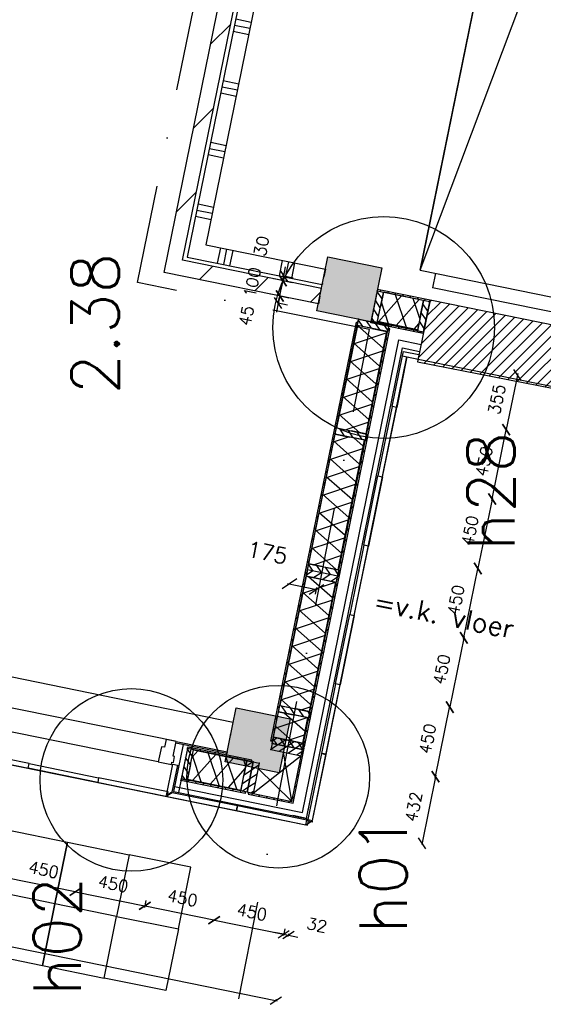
# Model space of a CAD drawing. Extents: x 7198 to 172353, y -998 to 131648.
# Tile 15 of 66: x 22300 to 25626, y 20757 to 27014. Entities that reach past the tile are written whole.
import ezdxf

# ---------------------------------------------------------------- set-up
doc = ezdxf.new("R2010")
doc.units = 0
doc.header["$LTSCALE"] = 50
doc.header["$MEASUREMENT"] = 0
doc.header["$PDSIZE"] = -1
doc.linetypes.add('DASHDOT', pattern=[25, 12.5, -6.25, 0, -6.25])
doc.layers.get('0').update_dxf_attribs({"linetype": 'CONTINUOUS'})
doc.layers.get('DEFPOINTS').update_dxf_attribs({"linetype": 'CONTINUOUS'})
for name, color, linetype in [('_BRANDCOMPART', 6, 'DASHDOT'), ('_DETAILNUMMERS', 4, 'CONTINUOUS'), ('_DETAILNUMMERSTEKST', 4, 'CONTINUOUS'), ('_INSTALLATIES', 4, 'CONTINUOUS'), ('A--A21--_F-23-', 9, 'CONTINUOUS'), ('A--A22--_F123-', 9, 'CONTINUOUS'), ('A--A25--_F-2--', 9, 'CONTINUOUS'), ('A--A28--_F12--', 7, 'CONTINUOUS'), ('A--A42--_F-23-', 9, 'CONTINUOUS'), ('A--L$7A1-_STRAMIEN', 1, 'CONTINUOUS'), ('A--L02-A3-_LOGO', 3, 'CONTINUOUS'), ('A--L21--', 3, 'CONTINUOUS'), ('A--L21--_F-2--', 7, 'CONTINUOUS'), ('A--L21A2_BUITENWAND', 2, 'CONTINUOUS'), ('A--L21D2_BUITENWAND', 2, 'CONTINUOUS'), ('A--L22--_F-2--', 7, 'CONTINUOUS'), ('A--L22--_F-23-', 7, 'CONTINUOUS'), ('A--L22A1_BINNENWAND', 1, 'CONTINUOUS'), ('A--L22A2_BINNENWAND', 2, 'CONTINUOUS'), ('A--L25--', 7, 'CONTINUOUS'), ('A--L25--_F-23-', 7, 'CONTINUOUS'), ('A--L28--', 7, 'CONTINUOUS'), ('A--L28--_F12--', 7, 'CONTINUOUS'), ('A--L28A4_CONSTRUCTIE', 4, 'CONTINUOUS'), ('A--L31A1_BUITENKOZIJN', 1, 'CONTINUOUS'), ('A--L42--', 7, 'CONTINUOUS'), ('A--L42--_F-23-', 7, 'CONTINUOUS'), ('A--M$1A-_F123-', 1, 'CONTINUOUS'), ('A--T$1A-_F123-_RNR', 4, 'CONTINUOUS'), ('A--T01A-25_TEKST', 2, 'CONTINUOUS'), ('X--LR---_CP', 7, 'CONTINUOUS')]:
    doc.layers.add(name, color=color, linetype=linetype)
doc.layers.add('bruto vloeroppervlak', color=3, linetype='CONTINUOUS', plot=False)
doc.styles.add('ALFA-0_25', font='ROMANS')
doc.styles.add('HIEMSTRA', font='romans.shx')
doc.dimstyles.get("Standard").update_dxf_attribs({"dimscale": 40, "dimtxt": 2.5, "dimasz": 2, "dimexe": 0.3, "dimexo": 0.3, "dimgap": 2, "dimtad": 1, "dimdec": 0, "dimzin": 0, "dimdsep": 46, "dimtxsty": 'HIEMSTRA', "dimblk1": 'OBLIQUE', "dimblk2": 'OBLIQUE', "dimsah": 1, "dimcen": -0.09, "dimdle": 0.3, "dimse1": 1, "dimclrd": 2, "dimclre": 2, "dimclrt": 3, "dimadec": 0, "dimazin": 0, "dimtfac": 1, "dimtdec": 4, "dimtofl": 0, "dimtmove": 2, "dimatfit": 3, "dimldrblk": 'OBLIQUE', "dimfxl": 1, "dimtvp": 625, "dimtolj": 1, "dimtzin": 0, "dimarcsym": 0})
doc.dimstyles.new('STANDARD$0', dxfattribs={"dimscale": 50, "dimtxt": 2.5, "dimasz": 2, "dimexe": 2, "dimexo": 0, "dimgap": 2, "dimtad": 1, "dimdec": 0, "dimzin": 0, "dimdsep": 46, "dimtxsty": 'ALFA-0_25', "dimblk1": 'OBLIQUE', "dimblk2": 'OBLIQUE', "dimsah": 1, "dimcen": -3, "dimdle": 2, "dimclrd": 1, "dimclre": 1, "dimclrt": 2, "dimadec": 0, "dimazin": 0, "dimtfac": 0.666667, "dimtofl": 0, "dimtmove": 2, "dimatfit": 3, "dimldrblk": 'OBLIQUE', "dimfxl": 1, "dimtvp": 0.833333, "dimtolj": 1, "dimtzin": 0, "dimarcsym": 0})

# ---------------------------------------------------------------- blocks, each defined once
blk = doc.blocks.new('*U824')
at = {"layer": 'A--A22--_F123-', "linetype": 'Continuous'}
h = blk.add_hatch(dxfattribs=at)
h.set_pattern_fill('ALFALINE', color=256, scale=300, style=0)
h.set_pattern_definition([(45, (-23276.04, -25446.4), (-212.132, 212.132), [])])
h.paths.add_polyline_path([(0, 0), (-59, -39), (803.9, 4197), (852.9, 4187), (901.9, 4177), (59, 39)])
at = {"layer": 'A--L22--_F-2--', "color": 3, "linetype": 'Continuous'}
for points in [[(-59, -39), (-59, -39), (803.9, 4197), (852.9, 4187)], [(59, 39), (59, 39), (901.9, 4177), (852.9, 4187)]]:
    blk.add_lwpolyline(points, dxfattribs=at)
blk = doc.blocks.new('*U806')
at = {"layer": 'A--A22--_F123-', "linetype": 'Continuous'}
h = blk.add_hatch(dxfattribs=at)
h.set_pattern_fill('ALFALINE', color=256, scale=300, style=0)
h.set_pattern_definition([(45, (-24207.2, -25256.72), (-212.132, 212.132), [])])
h.paths.add_polyline_path([(0, 0), (-10, -49), (-990.1, 150.7), (-931.2, 189.7), (-872.2, 228.7), (10, 49)])
at = {"layer": 'A--L22--_F-2--', "color": 3, "linetype": 'Continuous'}
for points in [[(0, 0), (10, 49), (-872.2, 228.7), (-872.2, 228.7)], [(0, 0), (-10, -49), (-990.1, 150.7), (-990.1, 150.7)]]:
    blk.add_lwpolyline(points, dxfattribs=at)
blk = doc.blocks.new('*U801')
at = {"layer": 'A--A22--_F123-', "linetype": 'Continuous'}
h = blk.add_hatch(dxfattribs=at)
h.set_pattern_fill('ALFAPLST', color=256, scale=400, angle=168.48648, style=0)
h.set_pattern_definition([(168.486, (0, 0), (-79.84, -391.95), []), (168.486, (-8, -39.2), (-79.84, -391.95), []), (168.486, (-15.97, -78.4), (-79.84, -391.95), [])])
h.paths.add_polyline_path([(0, 0), (49, -10), (-768.8, -4024.6), (-827.8, -4063.7), (-886.7, -4102.7), (-49, 10)])
at = {"layer": 'A--L22--_F-23-', "color": 3, "linetype": 'Continuous'}
for points in [[(0, 0), (-49, 10), (-886.7, -4102.7), (-886.7, -4102.7)], [(0, 0), (49, -10), (-768.8, -4024.6), (-768.8, -4024.6)]]:
    blk.add_lwpolyline(points, dxfattribs=at)
blk = doc.blocks.new('*U800')
at = {"layer": 'A--A22--_F123-', "linetype": 'Continuous'}
h = blk.add_hatch(dxfattribs=at)
h.set_pattern_fill('ALFAPLST', color=256, scale=400, angle=258.48614, style=0)
h.set_pattern_definition([(258.486, (0, 0), (391.95, -79.84), []), (258.486, (39.2, -8), (391.95, -79.84), []), (258.486, (78.4, -15.97), (391.95, -79.84), [])])
h.paths.add_polyline_path([(0, 0), (-59, -39), (798.7, -213.7), (808.7, -164.7), (818.6, -115.7), (59, 39)])
at = {"layer": 'A--L22--_F-23-', "color": 3, "linetype": 'Continuous'}
for points in [[(59, 39), (59, 39), (818.6, -115.7), (808.7, -164.7)], [(-59, -39), (-59, -39), (798.7, -213.7), (808.7, -164.7)]]:
    blk.add_lwpolyline(points, dxfattribs=at)
blk = doc.blocks.new('Q020437-')
at = {"layer": 'A--A28--_F12--', "color": 8}
for points in [[(-175, -175), (-175, 175), (175, 175)], [(-175, -175), (175, 175), (175, -175)]]:
    blk.add_solid(points, dxfattribs=at)
at = {"layer": 'A--L28--_F12--', "color": 3, "linetype": 'Continuous'}
blk.add_lwpolyline([(-175, -175), (-175, 175), (175, 175), (175, -175)], close=True, dxfattribs=at)
at = {"layer": 'X--LR---_CP'}
for p in [(-175, 0), (-175, 0), (175, 0)]:
    blk.add_point(p, dxfattribs=at)
blk = doc.blocks.new('_OBLIQUE')
at = {"color": 0, "linetype": 'ByBlock'}
blk.add_line((-0.5, -0.5), (0.5, 0.5), dxfattribs=at)
blk = doc.blocks.new('*D264')
at = {"color": 2, "linetype": 'ByBlock', "transparency": 16777216}
for p, q in [((24001.7, 23431.1), (24184.9, 23393.7)), ((24178.7, 23363.2), (24187.3, 23405.5))]:
    blk.add_line(p, q, dxfattribs=at)
at = {"layer": 'DEFPOINTS', "color": 0, "linetype": 'ByBlock', "transparency": 16777216}
for p in [(24004.8, 23386.4), (24176.3, 23351.5), (24184.9, 23393.7)]:
    blk.add_point(p, dxfattribs=at)
at = {"color": 2, "linetype": 'ByBlock', "transparency": 16777216, "xscale": 80, "yscale": 80, "zscale": 80}
for p, rotation in [((24013.4, 23428.7), 168.4862903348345), ((24184.9, 23393.7), 348.4862903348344)]:
    blk.add_blockref('_OBLIQUE', p, dxfattribs=dict(at, rotation=rotation))
at = {"color": 3, "linetype": 'ByBlock', "transparency": 16777216, "insert": (23873.8, 23627.2), "char_height": 100, "attachment_point": 5, "rotation": 348.48629, "style": 'HIEMSTRA'}
blk.add_mtext('\\A1;175', dxfattribs=at)
blk = doc.blocks.new('*D265')
at = {"color": 1, "linetype": 'ByBlock', "transparency": 16777216}
blk.add_line((24939.8, 22194.9), (25033.2, 22653.5), dxfattribs=at)
at = {"layer": 'DEFPOINTS', "color": 0, "linetype": 'ByBlock', "transparency": 16777216}
for p in [(25031.4, 22644.7), (25031.4, 22644.7), (24941.6, 22203.8)]:
    blk.add_point(p, dxfattribs=at)
at = {"color": 1, "linetype": 'ByBlock', "transparency": 16777216, "xscale": 60, "yscale": 60, "zscale": 60}
for p, rotation in [((25031.4, 22644.7), 78.48999999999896), ((24941.6, 22203.8), 258.4899999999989)]:
    blk.add_blockref('_OBLIQUE', p, dxfattribs=dict(at, rotation=rotation))
at = {"color": 2, "linetype": 'ByBlock', "transparency": 16777216, "insert": (24890.9, 22443.7), "char_height": 75, "attachment_point": 5, "rotation": 78.49, "style": 'HIEMSTRA'}
blk.add_mtext('\\A1;450', dxfattribs=at)
blk = doc.blocks.new('*D266')
at = {"color": 1, "linetype": 'ByBlock', "transparency": 16777216}
blk.add_line((25123, 23094.4), (25029.6, 22635.9), dxfattribs=at)
at = {"layer": 'DEFPOINTS', "color": 0, "linetype": 'ByBlock', "transparency": 16777216}
for p in [(25121.2, 23085.6), (25031.4, 22644.7), (25031.4, 22644.7)]:
    blk.add_point(p, dxfattribs=at)
at = {"color": 1, "linetype": 'ByBlock', "transparency": 16777216, "xscale": 60, "yscale": 60, "zscale": 60}
for p, rotation in [((25121.2, 23085.6), 78.48258066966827), ((25031.4, 22644.7), 258.4825806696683)]:
    blk.add_blockref('_OBLIQUE', p, dxfattribs=dict(at, rotation=rotation))
at = {"color": 2, "linetype": 'ByBlock', "transparency": 16777216, "insert": (24980.7, 22884.6), "char_height": 75, "attachment_point": 5, "rotation": 78.48258, "style": 'HIEMSTRA'}
blk.add_mtext('\\A1;450', dxfattribs=at)
blk = doc.blocks.new('*D267')
at = {"color": 1, "linetype": 'ByBlock', "transparency": 16777216}
blk.add_line((25302.5, 23976.3), (25209.1, 23517.7), dxfattribs=at)
at = {"layer": 'DEFPOINTS', "color": 0, "linetype": 'ByBlock', "transparency": 16777216}
for p in [(25300.7, 23967.5), (25210.9, 23526.6), (25210.9, 23526.6)]:
    blk.add_point(p, dxfattribs=at)
at = {"color": 1, "linetype": 'ByBlock', "transparency": 16777216, "xscale": 60, "yscale": 60, "zscale": 60}
for p, rotation in [((25300.7, 23967.5), 78.4900000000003), ((25210.9, 23526.6), 258.4900000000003)]:
    blk.add_blockref('_OBLIQUE', p, dxfattribs=dict(at, rotation=rotation))
at = {"color": 2, "linetype": 'ByBlock', "transparency": 16777216, "insert": (25160.3, 23766.5), "char_height": 75, "attachment_point": 5, "rotation": 78.49, "style": 'HIEMSTRA'}
blk.add_mtext('\\A1;450', dxfattribs=at)
blk = doc.blocks.new('*D268')
at = {"color": 1, "linetype": 'ByBlock', "transparency": 16777216}
blk.add_line((25119.4, 23076.8), (25212.7, 23535.4), dxfattribs=at)
at = {"layer": 'DEFPOINTS', "color": 0, "linetype": 'ByBlock', "transparency": 16777216}
for p in [(25210.9, 23526.6), (25210.9, 23526.6), (25121.2, 23085.6)]:
    blk.add_point(p, dxfattribs=at)
at = {"color": 1, "linetype": 'ByBlock', "transparency": 16777216, "xscale": 60, "yscale": 60, "zscale": 60}
for p, rotation in [((25210.9, 23526.6), 78.49741933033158), ((25121.2, 23085.6), 258.4974193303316)]:
    blk.add_blockref('_OBLIQUE', p, dxfattribs=dict(at, rotation=rotation))
at = {"color": 2, "linetype": 'ByBlock', "transparency": 16777216, "insert": (25070.5, 23325.5), "char_height": 75, "attachment_point": 5, "rotation": 78.49742, "style": 'HIEMSTRA'}
blk.add_mtext('\\A1;450', dxfattribs=at)
blk = doc.blocks.new('*D269')
at = {"color": 1, "linetype": 'ByBlock', "transparency": 16777216}
blk.add_line((25298.9, 23958.7), (25392.3, 24417.3), dxfattribs=at)
at = {"layer": 'DEFPOINTS', "color": 0, "linetype": 'ByBlock', "transparency": 16777216}
for p in [(25390.5, 24408.5), (25390.5, 24408.5), (25300.7, 23967.6)]:
    blk.add_point(p, dxfattribs=at)
at = {"color": 1, "linetype": 'ByBlock', "transparency": 16777216, "xscale": 60, "yscale": 60, "zscale": 60}
for p, rotation in [((25390.5, 24408.5), 78.48999999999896), ((25300.7, 23967.6), 258.4899999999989)]:
    blk.add_blockref('_OBLIQUE', p, dxfattribs=dict(at, rotation=rotation))
at = {"color": 2, "linetype": 'ByBlock', "transparency": 16777216, "insert": (25250.1, 24207.5), "char_height": 75, "attachment_point": 5, "rotation": 78.49, "style": 'HIEMSTRA'}
blk.add_mtext('\\A1;450', dxfattribs=at)
blk = doc.blocks.new('*D270')
at = {"layer": 'A--M$1A-_F123-', "color": 1, "linetype": 'Continuous', "lineweight": -2, "transparency": 16777216}
for p, q in [((25463.3, 24764.7), (25388.8, 24399.6)), ((25399.3, 24406.7), (25399.4, 24406.7))]:
    blk.add_line(p, q, dxfattribs=at)
at = {"layer": 'DEFPOINTS', "color": 0, "linetype": 'Continuous', "transparency": 16777216}
for p in [(25461.4, 24755.9, 0), (25390.5, 24408.5), (25390.6, 24408.5)]:
    blk.add_point(p, dxfattribs=at)
at = {"layer": 'A--M$1A-_F123-', "color": 1, "linetype": 'Continuous', "lineweight": -2, "transparency": 16777216, "xscale": 60, "yscale": 60, "zscale": 60}
for p, rotation in [((25461.5, 24755.9), 78.4730978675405), ((25390.6, 24408.5), 258.4730978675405)]:
    blk.add_blockref('_OBLIQUE', p, dxfattribs=dict(at, rotation=rotation))
at = {"layer": 'A--M$1A-_F123-', "color": 2, "linetype": 'Continuous', "transparency": 16777216, "insert": (25330.5, 24601.7), "char_height": 75, "attachment_point": 5, "rotation": 78.4731, "style": 'HIEMSTRA'}
blk.add_mtext('\\A1;355', dxfattribs=at)
blk = doc.blocks.new('*D271')
at = {"color": 1, "linetype": 'ByBlock', "transparency": 16777216}
blk.add_line((24943.4, 22212.5), (24853.5, 21771.6), dxfattribs=at)
at = {"layer": 'DEFPOINTS', "color": 0, "linetype": 'ByBlock', "transparency": 16777216}
for p in [(24941.6, 22203.7), (24855.3, 21780.4), (24855.3, 21780.4)]:
    blk.add_point(p, dxfattribs=at)
at = {"color": 1, "linetype": 'ByBlock', "transparency": 16777216, "xscale": 60, "yscale": 60, "zscale": 60}
for p, rotation in [((24941.6, 22203.7), 78.48227184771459), ((24855.3, 21780.4), 258.4822718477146)]:
    blk.add_blockref('_OBLIQUE', p, dxfattribs=dict(at, rotation=rotation))
at = {"color": 2, "linetype": 'ByBlock', "transparency": 16777216, "insert": (24802.9, 22011.5), "char_height": 75, "attachment_point": 5, "rotation": 78.48227, "style": 'HIEMSTRA'}
blk.add_mtext('\\A1;432', dxfattribs=at)
blk = doc.blocks.new('NH40_196')
at = {"layer": 'A--A25--_F-2--'}
h = blk.add_hatch(dxfattribs=at)
h.set_pattern_fill('ALFALINE', color=256, scale=40, style=0, pattern_type=2)
h.set_pattern_definition([(45, (-6, 0), (-28.284, 28.284), [])])
h.paths.add_polyline_path([(0, 0), (0, 196), (40, 196), (40, 0)])
at = {"layer": 'A--L25--_F-23-', "color": 2, "linetype": 'Continuous'}
blk.add_lwpolyline([(0, 0), (0, 196), (40, 196), (40, 0)], close=True, dxfattribs=at)
at = {"layer": 'X--LR---_CP'}
for p in [(0, 0), (0, 0), (40, 0)]:
    blk.add_point(p, dxfattribs=at)
blk = doc.blocks.new('*U706')
at = {"layer": 'A--A21--_F-23-', "linetype": 'Continuous'}
h = blk.add_hatch(dxfattribs=at)
h.set_pattern_fill('ALFAISO', color=256, scale=100, angle=348.49483, style=0)
h.set_pattern_definition([(48.495, (-9.97, -49), (-74.89, 66.27), []), (108.495, (-9.97, -49), (-94.835, -31.722), [])])
h.paths.add_polyline_path([(0, 0), (18.9, 93.1), (357.9, 24.1), (339, -69), (320, -162.1), (-18.9, -93.1)])
at = {"layer": 'A--L21--_F-2--', "color": 2, "linetype": 'Continuous'}
for points in [[(0, 0), (18.9, 93.1), (357.9, 24.1), (339, -69)], [(0, 0), (-18.9, -93.1), (320, -162.1), (339, -69)]]:
    blk.add_lwpolyline(points, dxfattribs=at)
blk = doc.blocks.new('*U705')
at = {"layer": 'A--A42--_F-23-', "linetype": 'Continuous'}
h = blk.add_hatch(dxfattribs=at)
h.set_pattern_fill('ALFALINE', color=256, scale=40, style=0)
h.set_pattern_definition([(45, (-23752.42, -22097.937), (-28.28427, 28.28427), [])])
h.paths.add_polyline_path([(0, 0), (1, 4.9), (276.5, -51.2), (280.4, -57.1), (284.3, -63), (-1, -4.9)])
at = {"layer": 'A--L42--_F-23-', "color": 2, "linetype": 'Continuous'}
for points in [[(0, 0), (-1, -4.9), (284.3, -63), (284.3, -63)], [(0, 0), (1, 4.9), (276.5, -51.2), (276.5, -51.2)]]:
    blk.add_lwpolyline(points, dxfattribs=at)
blk = doc.blocks.new('*U704')
at = {"layer": 'A--A42--_F-23-', "linetype": 'Continuous'}
h = blk.add_hatch(dxfattribs=at)
h.set_pattern_fill('ALFALINE', color=256, scale=40, style=0)
h.set_pattern_definition([(45, (-24032.804, -22040.84), (-28.28427, 28.28427), [])])
h.paths.add_polyline_path([(0, 0), (3.9, -5.9), (75.1, 343.3), (70.2, 344.3), (65.3, 345.3), (-3.9, 5.9)])
at = {"layer": 'A--L42--_F-23-', "color": 2, "linetype": 'Continuous'}
for points in [[(-3.9, 5.9), (-3.9, 5.9), (65.3, 345.3), (70.2, 344.3)], [(3.9, -5.9), (3.9, -5.9), (75.1, 343.3), (70.2, 344.3)]]:
    blk.add_lwpolyline(points, dxfattribs=at)
blk = doc.blocks.new('*D272')
at = {"color": 1, "linetype": 'ByBlock', "transparency": 16777216}
for p, q in [((23101.6, 21416.6), (23092.7, 21373)), ((23544.2, 21290.3), (23085.7, 21383.6))]:
    blk.add_line(p, q, dxfattribs=at)
at = {"layer": 'DEFPOINTS', "color": 0, "linetype": 'ByBlock', "transparency": 16777216}
for p in [(23103.4, 21425.4), (23094.5, 21381.8), (23544.3, 21335.6)]:
    blk.add_point(p, dxfattribs=at)
at = {"color": 1, "linetype": 'ByBlock', "transparency": 16777216, "xscale": 60, "yscale": 60, "zscale": 60}
for p, rotation in [((23094.5, 21381.8), 168.4900000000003), ((23535.4, 21292), 348.4900000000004)]:
    blk.add_blockref('_OBLIQUE', p, dxfattribs=dict(at, rotation=rotation))
at = {"color": 2, "linetype": 'ByBlock', "transparency": 16777216, "insert": (23334.4, 21432.5), "char_height": 75, "attachment_point": 5, "rotation": 348.49, "style": 'HIEMSTRA'}
blk.add_mtext('\\A1;450', dxfattribs=at)
blk = doc.blocks.new('*D273')
at = {"color": 1, "linetype": 'ByBlock', "transparency": 16777216}
for p, q in [((22644.7, 21473.5), (23103.3, 21380)), ((23101.6, 21416.6), (23092.7, 21373))]:
    blk.add_line(p, q, dxfattribs=at)
at = {"layer": 'DEFPOINTS', "color": 0, "linetype": 'ByBlock', "transparency": 16777216}
for p in [(22662.4, 21515.3), (23103.4, 21425.4), (23094.5, 21381.8)]:
    blk.add_point(p, dxfattribs=at)
at = {"color": 1, "linetype": 'ByBlock', "transparency": 16777216, "xscale": 60, "yscale": 60, "zscale": 60}
for p, rotation in [((22653.5, 21471.7), 168.4825806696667), ((23094.5, 21381.8), 348.4825806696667)]:
    blk.add_blockref('_OBLIQUE', p, dxfattribs=dict(at, rotation=rotation))
at = {"color": 2, "linetype": 'ByBlock', "transparency": 16777216, "insert": (22893.5, 21522.3), "char_height": 75, "attachment_point": 5, "rotation": 348.48258, "style": 'HIEMSTRA'}
blk.add_mtext('\\A1;450', dxfattribs=at)
blk = doc.blocks.new('*D275')
at = {"color": 1, "linetype": 'ByBlock', "transparency": 16777216}
for p, q in [((22219.7, 21596.2), (22210.8, 21552.7)), ((22662.4, 21469.9), (22203.8, 21563.3))]:
    blk.add_line(p, q, dxfattribs=at)
at = {"layer": 'DEFPOINTS', "color": 0, "linetype": 'ByBlock', "transparency": 16777216}
for p in [(22221.5, 21605.1), (22212.6, 21561.5), (22662.4, 21515.3)]:
    blk.add_point(p, dxfattribs=at)
at = {"color": 1, "linetype": 'ByBlock', "transparency": 16777216, "xscale": 60, "yscale": 60, "zscale": 60}
for p, rotation in [((22212.6, 21561.5), 168.4899999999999), ((22653.5, 21471.7), 348.4899999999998)]:
    blk.add_blockref('_OBLIQUE', p, dxfattribs=dict(at, rotation=rotation))
at = {"color": 2, "linetype": 'ByBlock', "transparency": 16777216, "insert": (22452.5, 21612.1), "char_height": 75, "attachment_point": 5, "rotation": 348.49, "style": 'HIEMSTRA'}
blk.add_mtext('\\A1;450', dxfattribs=at)
blk = doc.blocks.new('*U689')
at = {"layer": 'A--A42--_F-23-', "linetype": 'Continuous'}
h = blk.add_hatch(dxfattribs=at)
h.set_pattern_fill('ALFALINE', color=256, scale=40, style=0)
h.set_pattern_definition([(45, (-24104.43, -22394.64), (-28.28427, 28.28427), [])])
h.paths.add_polyline_path([(0, 0), (-4.9, 1), (536.4, 2656.4), (541.3, 2655.4), (546.2, 2654.4), (4.9, -1)])
at = {"layer": 'A--L42--_F-23-', "color": 2, "linetype": 'Continuous'}
for points in [[(0, 0), (-4.9, 1), (536.4, 2656.4), (541.3, 2655.4)], [(0, 0), (4.9, -1), (546.2, 2654.4), (541.3, 2655.4)]]:
    blk.add_lwpolyline(points, dxfattribs=at)
blk = doc.blocks.new('*U688')
at = {"layer": 'A--A21--_F-23-', "linetype": 'Continuous'}
h = blk.add_hatch(dxfattribs=at)
h.set_pattern_fill('ALFAISO', color=256, scale=100, angle=258.48149, style=0)
h.set_pattern_definition([(318.481, (-48.99, 9.98), (66.286, 74.874), []), (18.481, (-48.99, 9.98), (-31.7, 94.843), [])])
h.paths.add_polyline_path([(0, 0), (93.1, -19), (-39.6, -670.3), (-132.7, -651.3), (-225.8, -632.4), (-93.1, 19)])
at = {"layer": 'A--L21--_F-2--', "color": 2, "linetype": 'Continuous'}
for points in [[(0, 0), (-93.1, 19), (-225.8, -632.4), (-132.7, -651.3)], [(0, 0), (93.1, -19), (-39.6, -670.3), (-132.7, -651.3)]]:
    blk.add_lwpolyline(points, dxfattribs=at)
blk = doc.blocks.new('*U687')
at = {"layer": 'A--A21--_F-23-', "linetype": 'Continuous'}
h = blk.add_hatch(dxfattribs=at)
h.set_pattern_fill('ALFAISO', color=256, scale=100, angle=78.48249, style=0)
h.set_pattern_definition([(138.482, (48.99, -9.98), (-66.285, -74.875), []), (198.482, (48.99, -9.98), (31.701, -94.842), [])])
h.paths.add_polyline_path([(0, 0), (-93.1, 19), (74.7, 842.3), (167.8, 823.4), (260.9, 804.4), (93.1, -19)])
at = {"layer": 'A--L21--_F-2--', "color": 2, "linetype": 'Continuous'}
for points in [[(0, 0), (-93.1, 19), (74.7, 842.3), (167.8, 823.4)], [(0, 0), (93.1, -19), (260.9, 804.4), (167.8, 823.4)]]:
    blk.add_lwpolyline(points, dxfattribs=at)
blk = doc.blocks.new('*U686')
at = {"layer": 'A--A21--_F-23-', "linetype": 'Continuous'}
h = blk.add_hatch(dxfattribs=at)
h.set_pattern_fill('ALFAISO', color=256, scale=100, angle=78.46699, style=0)
h.set_pattern_definition([(138.467, (48.99, -10), (-66.305, -74.857), []), (198.467, (48.99, -10), (31.676, -94.85), [])])
h.paths.add_polyline_path([(0, 0), (-93.1, 19), (-60, 180.9), (33, 161.9), (126.1, 142.9), (93.1, -19)])
at = {"layer": 'A--L21--_F-2--', "color": 2, "linetype": 'Continuous'}
for points in [[(0, 0), (-93.1, 19), (-60, 180.9), (33, 161.9)], [(0, 0), (93.1, -19), (126.1, 142.9), (33, 161.9)]]:
    blk.add_lwpolyline(points, dxfattribs=at)
blk = doc.blocks.new('*U685')
at = {"layer": 'A--A21--_F-23-', "linetype": 'Continuous'}
h = blk.add_hatch(dxfattribs=at)
h.set_pattern_fill('ALFAISO', color=256, scale=100, angle=258.48249, style=0)
h.set_pattern_definition([(318.482, (-48.99, 9.98), (66.285, 74.875), []), (18.482, (-48.99, 9.98), (-31.701, 94.842), [])])
h.paths.add_polyline_path([(0, 0), (93.1, -19), (-74.6, -841.8), (-167.7, -822.8), (-260.8, -803.9), (-93.1, 19)])
at = {"layer": 'A--L21--_F-2--', "color": 2, "linetype": 'Continuous'}
for points in [[(0, 0), (-93.1, 19), (-260.8, -803.9), (-167.7, -822.8)], [(0, 0), (93.1, -19), (-74.6, -841.8), (-167.7, -822.8)]]:
    blk.add_lwpolyline(points, dxfattribs=at)
blk = doc.blocks.new('*U684')
at = {"layer": 'A--A42--_F-23-', "linetype": 'Continuous'}
h = blk.add_hatch(dxfattribs=at)
h.set_pattern_fill('ALFALINE', color=256, scale=40, style=0)
h.set_pattern_definition([(45, (-23901.07, -22428.354), (-28.28427, 28.28427), [])])
h.paths.add_polyline_path([(0, 0), (-4.9, 1), (537.8, 2663.8), (542.7, 2662.8), (547.6, 2661.8), (4.9, -1)])
at = {"layer": 'A--L42--_F-23-', "color": 2, "linetype": 'Continuous'}
for points in [[(0, 0), (-4.9, 1), (537.8, 2663.8), (542.7, 2662.8)], [(0, 0), (4.9, -1), (547.6, 2661.8), (542.7, 2662.8)]]:
    blk.add_lwpolyline(points, dxfattribs=at)
blk = doc.blocks.new('*D373')
at = {"color": 1, "linetype": 'ByBlock', "transparency": 16777216}
for p, q in [((14596.4, 22679.6), (23935.9, 20778.6)), ((23928.8, 20788.6), (23928.9, 20789.2))]:
    blk.add_line(p, q, dxfattribs=at)
at = {"layer": 'DEFPOINTS', "color": 0, "linetype": 'ByBlock', "transparency": 16777216}
for p in [(14605.1, 22677.1), (23927, 20779.7), (23927.1, 20780.4)]:
    blk.add_point(p, dxfattribs=at)
at = {"color": 1, "linetype": 'ByBlock', "transparency": 16777216, "xscale": 60, "yscale": 60, "zscale": 60}
for p, rotation in [((14605.3, 22677.8), 168.4952162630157), ((23927.1, 20780.4), 348.4952162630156)]:
    blk.add_blockref('_OBLIQUE', p, dxfattribs=dict(at, rotation=rotation))
at = {"color": 2, "linetype": 'ByBlock', "transparency": 16777216, "insert": (19285.6, 21824.6), "char_height": 75, "attachment_point": 5, "rotation": 348.49522, "style": 'HIEMSTRA'}
blk.add_mtext('\\A1;9513', dxfattribs=at)
blk = doc.blocks.new('*D374')
at = {"color": 1, "linetype": 'ByBlock', "transparency": 16777216}
for p, q in [((23526.6, 21293.8), (23985.2, 21200.5)), ((23983.5, 21237), (23974.6, 21193.4))]:
    blk.add_line(p, q, dxfattribs=at)
at = {"layer": 'DEFPOINTS', "color": 0, "linetype": 'ByBlock', "transparency": 16777216}
for p in [(23544.3, 21335.6), (23985.3, 21245.8), (23976.4, 21202.3)]:
    blk.add_point(p, dxfattribs=at)
at = {"color": 1, "linetype": 'ByBlock', "transparency": 16777216, "xscale": 60, "yscale": 60, "zscale": 60}
for p, rotation in [((23535.4, 21292), 168.4899999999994), ((23976.4, 21202.3), 348.4899999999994)]:
    blk.add_blockref('_OBLIQUE', p, dxfattribs=dict(at, rotation=rotation))
at = {"color": 2, "linetype": 'ByBlock', "transparency": 16777216, "insert": (23775.4, 21342.7), "char_height": 75, "attachment_point": 5, "rotation": 348.49, "style": 'HIEMSTRA'}
blk.add_mtext('\\A1;450', dxfattribs=at)
blk = doc.blocks.new('*D375')
at = {"color": 1, "linetype": 'ByBlock', "transparency": 16777216}
for p, q in [((23976.4, 21202.2), (23917.6, 21214.2)), ((23976.4, 21202.2), (24007.7, 21195.9)), ((24006.1, 21188), (24009.5, 21204.7)), ((24007.7, 21195.9), (24066.5, 21183.9))]:
    blk.add_line(p, q, dxfattribs=at)
at = {"layer": 'DEFPOINTS', "color": 0, "linetype": 'ByBlock', "transparency": 16777216}
for p in [(23973, 21185.5), (24004.3, 21179.1), (24007.7, 21195.9)]:
    blk.add_point(p, dxfattribs=at)
at = {"color": 1, "linetype": 'ByBlock', "transparency": 16777216, "xscale": 60, "yscale": 60, "zscale": 60}
for p, rotation in [((23976.4, 21202.2), 348.4952162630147), ((24007.7, 21195.9), 168.4952162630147)]:
    blk.add_blockref('_OBLIQUE', p, dxfattribs=dict(at, rotation=rotation))
at = {"color": 2, "linetype": 'ByBlock', "transparency": 16777216, "insert": (24188.2, 21261), "char_height": 75, "attachment_point": 5, "rotation": 348.49522, "style": 'HIEMSTRA'}
blk.add_mtext('\\A1;32', dxfattribs=at)
blk = doc.blocks.new('*U656')
at = {"layer": 'A--A42--_F-23-', "linetype": 'Continuous'}
h = blk.add_hatch(dxfattribs=at)
h.set_pattern_fill('ALFALINE', color=256, scale=40, style=0)
h.set_pattern_definition([(45, (-23774.034, -22303.764), (-28.28427, 28.28427), [])])
h.paths.add_polyline_path([(0, 0), (-1, -4.9), (-408.6, 78), (-407.6, 82.9), (-406.6, 87.8), (1, 4.9)])
at = {"layer": 'A--L42--_F-23-', "color": 2, "linetype": 'Continuous'}
for points in [[(0, 0), (-1, -4.9), (-408.6, 78), (-407.6, 82.9)], [(0, 0), (1, 4.9), (-406.6, 87.8), (-407.6, 82.9)]]:
    blk.add_lwpolyline(points, dxfattribs=at)
blk = doc.blocks.new('*U655')
at = {"layer": 'A--A42--_F-23-', "linetype": 'Continuous'}
h = blk.add_hatch(dxfattribs=at)
h.set_pattern_fill('ALFALINE', color=256, scale=40, style=0)
h.set_pattern_definition([(45, (-23733.084, -22101.875), (-28.28427, 28.28427), [])])
h.paths.add_polyline_path([(0, 0), (-1, -4.9), (-408.7, 78.1), (-407.7, 83), (-406.7, 87.9), (1, 4.9)])
at = {"layer": 'A--L42--_F-23-', "color": 2, "linetype": 'Continuous'}
for points in [[(0, 0), (-1, -4.9), (-408.7, 78.1), (-407.7, 83)], [(0, 0), (1, 4.9), (-406.7, 87.9), (-407.7, 83)]]:
    blk.add_lwpolyline(points, dxfattribs=at)
blk = doc.blocks.new('*D392')
at = {"color": 1, "linetype": 'ByBlock', "transparency": 16777216}
for p, q in [((23951.5, 25257.8), (23963.5, 25316.6)), ((23942.5, 25213.7), (23951.5, 25257.8)), ((23951.5, 25257.8), (24010.3, 25245.8)), ((23942.5, 25213.7), (23930.5, 25154.9)), ((23942.5, 25213.7), (24001.3, 25201.7))]:
    blk.add_line(p, q, dxfattribs=at)
at = {"layer": 'DEFPOINTS', "color": 0, "linetype": 'ByBlock', "transparency": 16777216}
for p in [(23951.5, 25257.8), (23951.5, 25257.8), (23942.5, 25213.7)]:
    blk.add_point(p, dxfattribs=at)
at = {"color": 1, "linetype": 'ByBlock', "transparency": 16777216, "xscale": 60, "yscale": 60, "zscale": 60}
for p, rotation in [((23951.5, 25257.8), 258.4862903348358), ((23942.5, 25213.7), 78.48629033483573)]:
    blk.add_blockref('_OBLIQUE', p, dxfattribs=dict(at, rotation=rotation))
at = {"color": 2, "linetype": 'ByBlock', "transparency": 16777216, "insert": (23739.5, 25131.9), "char_height": 75, "attachment_point": 5, "rotation": 78.48629, "style": 'ALFA-0_25'}
blk.add_mtext('\\A1;45', dxfattribs=at)
blk = doc.blocks.new('*D393')
at = {"color": 1, "linetype": 'ByBlock', "transparency": 16777216}
for p, q in [((23971.5, 25355.8), (23983.4, 25414.6)), ((23971.5, 25355.8), (23912.7, 25367.7)), ((23951.5, 25257.8), (23971.5, 25355.8)), ((23951.5, 25257.8), (23892.7, 25269.8)), ((23951.5, 25257.8), (23939.5, 25199))]:
    blk.add_line(p, q, dxfattribs=at)
at = {"layer": 'DEFPOINTS', "color": 0, "linetype": 'ByBlock', "transparency": 16777216}
for p in [(23971.5, 25355.8), (23971.5, 25355.8), (23951.5, 25257.8)]:
    blk.add_point(p, dxfattribs=at)
at = {"color": 1, "linetype": 'ByBlock', "transparency": 16777216, "xscale": 60, "yscale": 60, "zscale": 60}
for p, rotation in [((23971.5, 25355.8), 258.4862903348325), ((23951.5, 25257.8), 78.48629033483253)]:
    blk.add_blockref('_OBLIQUE', p, dxfattribs=dict(at, rotation=rotation))
at = {"color": 2, "linetype": 'ByBlock', "transparency": 16777216, "insert": (23777.8, 25344.2), "char_height": 75, "attachment_point": 5, "rotation": 78.48629, "style": 'ALFA-0_25'}
blk.add_mtext('\\A1;100', dxfattribs=at)
blk = doc.blocks.new('*D394')
at = {"color": 1, "linetype": 'ByBlock', "transparency": 16777216}
for p, q in [((23977.4, 25385.2), (23989.4, 25444)), ((23971.5, 25355.8), (23959.5, 25297)), ((23962.4, 25357.6), (24030.3, 25343.8)), ((23968.4, 25387), (24036.2, 25373.2)), ((23971.5, 25355.8), (23977.4, 25385.2))]:
    blk.add_line(p, q, dxfattribs=at)
at = {"layer": 'DEFPOINTS', "color": 0, "linetype": 'ByBlock', "transparency": 16777216}
for p in [(23962.4, 25357.6), (23968.4, 25387), (23977.4, 25385.2)]:
    blk.add_point(p, dxfattribs=at)
at = {"color": 1, "linetype": 'ByBlock', "transparency": 16777216, "xscale": 60, "yscale": 60, "zscale": 60}
for p, rotation in [((23977.4, 25385.2), 258.4862903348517), ((23971.5, 25355.8), 78.4862903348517)]:
    blk.add_blockref('_OBLIQUE', p, dxfattribs=dict(at, rotation=rotation))
at = {"color": 2, "linetype": 'ByBlock', "transparency": 16777216, "insert": (23836, 25574.6), "char_height": 75, "attachment_point": 5, "rotation": 78.48629, "style": 'ALFA-0_25'}
blk.add_mtext('\\A1;30', dxfattribs=at)
blk = doc.blocks.new('*U532')
at = {"layer": 'A--A21--_F-23-', "linetype": 'Continuous'}
h = blk.add_hatch(dxfattribs=at)
h.set_pattern_fill('ALFAISO', color=256, scale=100, angle=168.4904, style=0)
h.set_pattern_definition([(228.49, (9.98, 48.99), (74.884, -66.275), []), (288.49, (9.98, 48.99), (94.838, 31.715), [])])
h.paths.add_polyline_path([(0, 0), (-19, -93.1), (-274.2, -41.1), (-255.2, 52), (-236.3, 145.1), (19, 93.1)])
at = {"layer": 'A--L21--_F-2--', "color": 2, "linetype": 'Continuous'}
for points in [[(0, 0), (19, 93.1), (-236.3, 145.1), (-255.2, 52)], [(0, 0), (-19, -93.1), (-274.2, -41.1), (-255.2, 52)]]:
    blk.add_lwpolyline(points, dxfattribs=at)
blk = doc.blocks.new('*U524')
at = {"layer": 'A--A42--_F-23-', "linetype": 'Continuous'}
h = blk.add_hatch(dxfattribs=at)
h.set_pattern_fill('ALFALINE', color=256, scale=40, style=0)
h.set_pattern_definition([(45, (-24905.603, -25225.963), (-28.28427, 28.28427), [])])
h.paths.add_polyline_path([(0, 0), (-1, -4.9), (-334.6, 63.1), (-333.6, 68), (-332.6, 72.9), (1, 4.9)])
at = {"layer": 'A--L42--_F-23-', "color": 2, "linetype": 'Continuous'}
for points in [[(0, 0), (-1, -4.9), (-334.6, 63.1), (-333.6, 68)], [(0, 0), (1, 4.9), (-332.6, 72.9), (-333.6, 68)]]:
    blk.add_lwpolyline(points, dxfattribs=at)
blk = doc.blocks.new('*U523')
at = {"layer": 'A--A42--_F-23-', "linetype": 'Continuous'}
h = blk.add_hatch(dxfattribs=at)
h.set_pattern_fill('ALFALINE', color=256, scale=40, style=0)
h.set_pattern_definition([(45, (-24864.49, -25024.108), (-28.28427, 28.28427), [])])
h.paths.add_polyline_path([(0, 0), (-1, -4.9), (-334.6, 63.1), (-333.6, 68), (-332.6, 72.9), (1, 4.9)])
at = {"layer": 'A--L42--_F-23-', "color": 2, "linetype": 'Continuous'}
for points in [[(0, 0), (-1, -4.9), (-334.6, 63.1), (-333.6, 68)], [(0, 0), (1, 4.9), (-332.6, 72.9), (-333.6, 68)]]:
    blk.add_lwpolyline(points, dxfattribs=at)

msp = doc.modelspace()

# ---------------------------------------------------------------- hatches: boundary and pattern name
at = {"layer": 'A--L$7A1-_STRAMIEN'}
h = msp.add_hatch(dxfattribs=at)
h.set_pattern_fill('ANSI31', color=256, scale=400, style=0)
h.set_pattern_definition([(45, (-27.327, 5.55), (-35.35534, 35.35534), [])])
h.paths.add_polyline_path([(24826.8, 24839), (27035.2, 24407.5), (27111.3, 24781.8), (24906.6, 25230.9)])

# ---------------------------------------------------------------- linework, layer by layer
at = {"layer": '_BRANDCOMPART'}
msp.add_lwpolyline([(23691, 20792), (23941.9, 22067), (23942, 22067.3), (24521.2, 25043.9), (23048.6, 25343.6), (25599.2, 37865.5), (25599.2, 37865.5), (39355.5, 37865.5), (39355.5, 37865.5), (39355.5, 28729.3)], dxfattribs=at)
at = {"layer": '_DETAILNUMMERS'}
for centre, radius in [((24612, 25057.7, -0.7), 704.5), ((23942.4, 22203.1), 580.4), ((23009.2, 22182.7), 580.4)]:
    msp.add_circle(centre, radius, dxfattribs=at)
at = {"layer": '_INSTALLATIES', "linetype": 'Continuous'}
msp.add_line((24844, 25421.5), (28407.8, 34901), dxfattribs=at)
msp.add_lwpolyline([(26411.8, 25102.2), (28407.8, 34901), (26840, 35220.4), (24844, 25421.5), (26411.8, 25102.2)], close=True, dxfattribs=at)
at = {"layer": 'A--L$7A1-_STRAMIEN', "color": 2}
for p, q in [((24844, 25421.5), (27675.9, 39327.6)), ((24941.7, 25402.5), (24922.5, 25310)), ((26196.4, 25050.5), (24922.5, 25310))]:
    msp.add_line(p, q, dxfattribs=at)
at = {"layer": 'A--L$7A1-_STRAMIEN', "color": 3, "elevation": 0}
msp.add_lwpolyline([(24826.8, 24839), (27035.2, 24407.5), (27111.3, 24781.8), (24906.6, 25230.9)], close=True, dxfattribs=at)
at = {"layer": 'A--L02-A3-_LOGO'}
msp.add_line((24731.8, 24876.7), (24737.8, 24906, 0), dxfattribs=at)
at = {"layer": 'A--L21--'}
for p, q in [((24737.8, 24906, 0), (24836.3, 24886, 0)), ((24731.8, 24876.7), (24830.4, 24856.7, 0))]:
    msp.add_line(p, q, dxfattribs=at)
for points in [[(24759.7, 24871), (24694.8, 24550.2), (24665.4, 24556.2), (24731.8, 24876.7)], [(24605, 24109.2), (24694.8, 24550.2), (24665.4, 24556.2), (24575.6, 24115.2)], [(24605, 24109.2), (24515.2, 23668.3), (24485.8, 23674.3), (24575.6, 24115.2)], [(24425.5, 23227.3), (24515.2, 23668.3), (24485.8, 23674.3), (24396.1, 23233.3)], [(24425.5, 23227.3), (24335.7, 22786.4), (24306.3, 22792.4), (24396.1, 23233.3)], [(24245.9, 22345.4), (24335.7, 22786.4), (24306.3, 22792.4), (24216.5, 22351.4)], [(24216.5, 22351.4), (24131.1, 21932), (24160.5, 21926), (24160.5, 21926), (24245.9, 22345.4), (24234.1, 22347.8)], [(23231.5, 22084.5), (23272, 22283.5), (23301.4, 22277.5), (23266, 22104), (23235.4, 22083.7)], [(23683.1, 22017.1), (23267.6, 22101.7), (23236.9, 22081.4), (23236.1, 22077.5), (23677.1, 21987.7), (23679.3, 21998.6)], [(23677.1, 21987.7), (24118, 21897.9), (24124, 21927.3), (23683.1, 22017.1)]]:
    msp.add_lwpolyline(points, close=True, dxfattribs=at)
at = {"layer": 'A--L21--', "color": 8, "linetype": 'Continuous'}
for points in [[(21913.3, 22346.8), (22354.2, 22257), (22360.2, 22286.4), (21919.3, 22376.2)], [(22795.2, 22167.3), (22354.2, 22257), (22360.2, 22286.4), (22801.2, 22196.7)], [(22795.2, 22167.3), (23236.1, 22077.5), (23242.1, 22106.9), (22801.2, 22196.7)]]:
    msp.add_lwpolyline(points, close=True, dxfattribs=at)
at = {"layer": 'A--L21A2_BUITENWAND', "color": 2, "linetype": 'Continuous'}
for p, q in [((23338.1, 22407.8), (23277.4, 22109.9)), ((23365.5, 22381.8), (23308.8, 22103.5))]:
    msp.add_line(p, q, dxfattribs=at)
for points in [[(23293, 22427.1), (23230.4, 22439.9), (23220.2, 22389.9), (23199.6, 22394.1), (23179.9, 22297.1), (23263.1, 22280.2), (23266.1, 22294.9), (23275.9, 22292.9), (23283.7, 22331.1), (23273.9, 22333.1)], [(23293, 22427.1), (23617.4, 22361.1), (23615.4, 22351.3), (23291.1, 22417.3)]]:
    msp.add_lwpolyline(points, close=True, dxfattribs=at)
at = {"layer": 'A--L21D2_BUITENWAND'}
msp.add_line((21048.1, 22523.1), (23227.3, 22079.3), dxfattribs=at)
at = {"layer": 'A--L22A1_BINNENWAND'}
for points in [[(22131.7, 21475.4), (22211.5, 21867.4), (22603.5, 21787.5), (22523.7, 21395.6)], [(22995.4, 21707.7), (22915.6, 21315.8), (22523.7, 21395.6), (22603.5, 21787.5)], [(22995.4, 21707.7), (22915.6, 21315.8), (23307.6, 21235.9), (23387.4, 21627.9)], [(22131.7, 21475.4), (22051.9, 21083.4), (22443.8, 21003.6), (22523.7, 21395.6)], [(22835.8, 20923.8), (22915.6, 21315.8), (22523.7, 21395.6), (22443.8, 21003.6)], [(22835.8, 20923.8), (22915.6, 21315.8), (23307.6, 21235.9), (23227.8, 20844)]]:
    msp.add_lwpolyline(points, close=True, dxfattribs=at)
at = {"layer": 'A--L22A2_BINNENWAND', "color": 2, "linetype": 'Continuous'}
for p, q in [((24097.1, 21975.7), (24708.8, 24979.3, 0)), ((24708.8, 24979.3, 0), (24849.5, 24950.6, 0)), ((24122.1, 21938), (24731, 24927.8, 0)), ((24731, 24927.8, 0), (24840.3, 24905.6, 0)), ((24088, 22336.8), (23782.9, 22096.8)), ((23974.3, 22359.9), (24027, 22047.1)), ((23815.1, 22254.6), (24027, 22047.1)), ((23277.4, 22110), (24122.1, 21938)), ((23283.8, 22141.3), (24097.1, 21975.7))]:
    msp.add_line(p, q, dxfattribs=at)
at = {"layer": 'A--L22A2_BINNENWAND'}
msp.add_line((20880.3, 23118.7), (23655.9, 22550.5), dxfattribs=at)
at = {"layer": 'A--L28A4_CONSTRUCTIE'}
for p, q in [((24122.1, 21937.9), (24134.9, 22000.9)), ((24122.1, 21937.9), (24034.5, 21955.7)), ((24131.5, 21923.7), (24122.1, 21937.9)), ((24131.5, 21923.7), (24125.1, 21892.4)), ((24131.5, 21923.7), (24162.8, 21917.3))]:
    msp.add_line(p, q, dxfattribs=at)
at = {"layer": 'A--L31A1_BUITENKOZIJN'}
for p, q in [((23288.2, 22428.1), (21178.4, 22857.7)), ((23179.9, 22297.1), (21169.1, 22706.6))]:
    msp.add_line(p, q, dxfattribs=at)
at = {"layer": 'bruto vloeroppervlak'}
msp.add_lwpolyline([(21750, 57752), (14838.9, 23824.8), (14867, 23782.3), (24118, 21897.9), (24160.5, 21926), (24759.7, 24871), (30045.6, 23798.1), (31760.9, 32206), (31771.4, 32146), (44082, 32146)], dxfattribs=at)

# ---------------------------------------------------------------- block references
at = {"layer": 'A--L21--', "linetype": 'Continuous'}
for name, p in [('*U824', (23276, 25446.4)), ('*U801', (24251.2, 29607.6)), ('*U800', (23423.5, 25543.9)), ('*U806', (24207.2, 25256.7)), ('*U532', (24846.5, 25136)), ('*U688', (24537.8, 25051.6)), ('*U687', (24229.3, 23537.7)), ('*U685', (24213.3, 23459.3)), ('*U686', (24004.6, 22435.4)), ('*U706', (23385.7, 22280.8))]:
    msp.add_blockref(name, p, dxfattribs=at)
at = {"layer": 'A--L25--', "xscale": -1}
for p, rotation in [((24571.1, 25089), 348.49), ((24865.5, 25029.1, 0), 348.49), ((24120.2, 23478.3), 258.4899999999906), ((23896, 22375.9), 258.49), ((23903.9, 22415.1), 258.49), ((23365.5, 22381.8), 168.49)]:
    msp.add_blockref('NH40_196', p, dxfattribs=dict(at, rotation=rotation))
at = {"layer": 'A--L25--'}
for p, rotation in [((24452.7, 25109.8), 258.4825806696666), ((24312, 24419.2), 258.4825806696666), ((24136.2, 23556.7), 258.4825806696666), ((23952.6, 22655.5), 258.4825806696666), ((23911.5, 22454.4), 258.4825806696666), ((23782.9, 22296.9), 168.49), ((23822.1, 22288.9), 168.49)]:
    msp.add_blockref('NH40_196', p, dxfattribs=dict(at, rotation=rotation))
at = {"layer": 'A--L28--', "linetype": 'Continuous'}
for p, rotation in [((24394.7, 25300.2), 168.4862903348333), ((23810.8, 22434), 168.486290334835)]:
    msp.add_blockref('Q020437-', p, dxfattribs=dict(at, rotation=rotation))
at = {"layer": 'A--L42--'}
for name, p in [('*U524', (24905.6, 25226)), ('*U523', (24864.5, 25024.1)), ('*U689', (24104.4, 22394.6)), ('*U704', (24032.8, 22040.8)), ('*U705', (23752.4, 22097.9))]:
    msp.add_blockref(name, p, dxfattribs=at)
at = {"layer": 'A--L42--', "linetype": 'Continuous'}
for name, p in [('*U684', (23901.1, 22428.4)), ('*U656', (23774, 22303.8)), ('*U655', (23733.1, 22101.9))]:
    msp.add_blockref(name, p, dxfattribs=at)

# ---------------------------------------------------------------- texts
at = {"layer": '_DETAILNUMMERSTEKST', "style": 'ALFA-0_25'}
for s, p in [('h28', (25444, 23637, -0.7)), ('h01', (24758.5, 21206.9)), ('h02', (22687.9, 20809.9))]:
    msp.add_text(s, height=300, rotation=90, dxfattribs=at).set_placement(p)
at = {"layer": 'A--T$1A-_F123-_RNR', "style": 'ALFA-0_25'}
msp.add_text('2.38', height=300, rotation=90, dxfattribs=at).set_placement((22929.8, 24631.5))
at = {"layer": 'A--T01A-25_TEKST', "style": 'HIEMSTRA'}
msp.add_text('=v.k. vloer', height=125, rotation=348.49, dxfattribs=at).set_placement((24538.5, 23260.2))

# ---------------------------------------------------------------- dimensions: what is measured, and where the dimension line sits
at = {"layer": 'A--M$1A-_F123-', "linetype": 'Continuous'}
for base, p1, p2, angle, dimstyle, picture, middle in [((23977.4, 25385.2), (23962.4, 25357.6), (23968.4, 25387), 78.48629, 'STANDARD$0', '*D394', (23836, 25574.6)), ((23951.5, 25257.8), (23942.5, 25213.7), (23951.5, 25257.8), 78.48629, 'STANDARD$0', '*D392', (23739.5, 25131.9)), ((24007.7, 21195.9), (23973, 21185.5), (24004.3, 21179.1), 348.49522, 'Standard', '*D375', (24188.2, 21261))]:
    dim = msp.add_linear_dim(base=base, p1=p1, p2=p2, angle=angle, dimstyle=dimstyle, override={"dimscale": 30, "dimclrd": 1, "dimclre": 1, "dimclrt": 2}, dxfattribs=at)
    dim.commit()
    dim.dimension.update_dxf_attribs({"geometry": picture, "text_midpoint": middle, "dimtype": 161})
for p1, p2, distance, dimstyle, picture, middle in [((23951.5, 25257.8), (23971.5, 25355.8), 0, 'STANDARD$0', '*D393', (23777.8, 25344.2)), ((25461.4, 24755.9, 0), (25390.5, 24408.5), 0.1, 'Standard', '*D270', (25330.5, 24601.7)), ((25300.7, 23967.6), (25390.5, 24408.5), 0, 'Standard', '*D269', (25250.1, 24207.5)), ((25300.7, 23967.5), (25210.9, 23526.6), 0, 'Standard', '*D267', (25160.3, 23766.5)), ((25121.2, 23085.6), (25210.9, 23526.6), 0, 'Standard', '*D268', (25070.5, 23325.5)), ((25121.2, 23085.6), (25031.4, 22644.7), 0, 'Standard', '*D266', (24980.7, 22884.6)), ((14605.1, 22677.1), (23927, 20779.7), 0.7, 'Standard', '*D373', (19285.6, 21824.6)), ((24941.6, 22203.8), (25031.4, 22644.7), 0, 'Standard', '*D265', (24890.9, 22443.7)), ((24941.6, 22203.7), (24855.3, 21780.4), 0, 'Standard', '*D271', (24802.9, 22011.5)), ((22662.4, 21515.3), (22221.5, 21605.1), 44.5, 'Standard', '*D275', (22452.5, 21612.1)), ((22662.4, 21515.3), (23103.4, 21425.4), -44.5, 'Standard', '*D273', (22893.5, 21522.3)), ((23544.3, 21335.6), (23103.4, 21425.4), 44.5, 'Standard', '*D272', (23334.4, 21432.5)), ((23544.3, 21335.6), (23985.3, 21245.8), -44.5, 'Standard', '*D374', (23775.4, 21342.7))]:
    dim = msp.add_aligned_dim(p1=p1, p2=p2, distance=distance, dimstyle=dimstyle, override={"dimscale": 30, "dimclrd": 1, "dimclre": 1, "dimclrt": 2}, dxfattribs=at)
    dim.commit()
    dim.dimension.update_dxf_attribs({"geometry": picture, "text_midpoint": middle})
dim = msp.add_linear_dim(base=(24184.9, 23393.7), p1=(24004.8, 23386.4), p2=(24176.3, 23351.5), angle=348.48629, dimstyle='Standard', dxfattribs=at)
dim.commit()
dim.dimension.update_dxf_attribs({"geometry": '*D264', "text_midpoint": (23873.8, 23627.2), "dimtype": 161})

doc.saveas('drawing.dxf')
